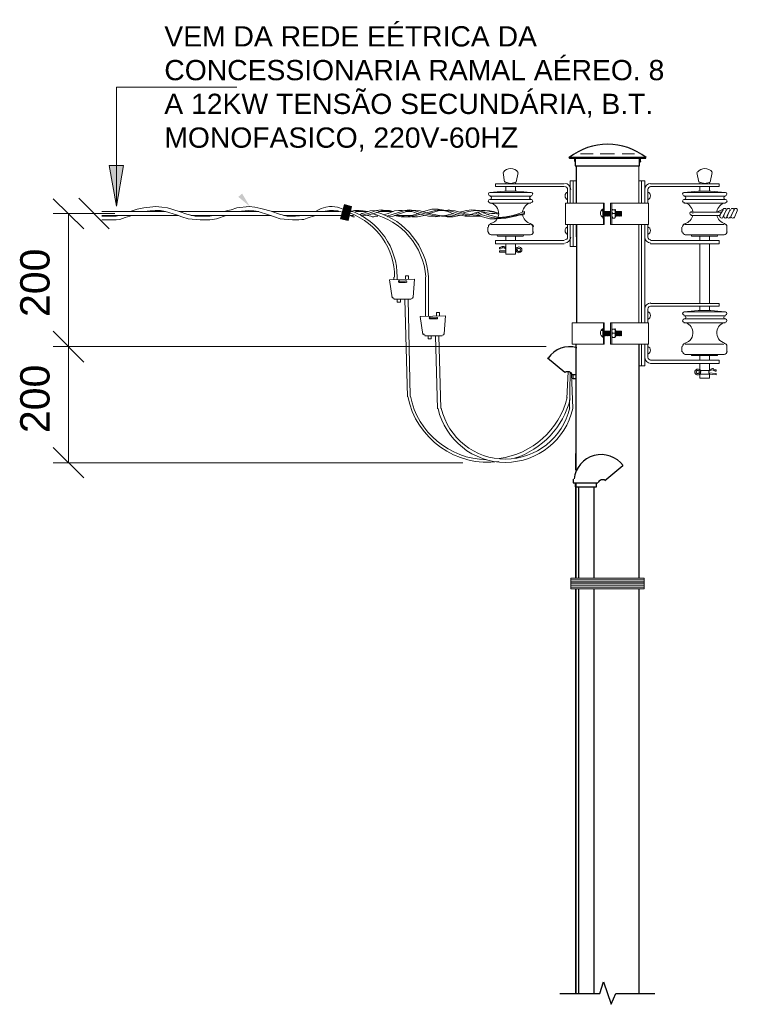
# Model space of a CAD drawing. Extents: x -98 to 248, y -55 to 13.
# Tile 66 of 117: x 162.084 to 162.881, y -15.499 to -14.405. Entities that reach past the tile are written whole.
import ezdxf

# ---------------------------------------------------------------- set-up
doc = ezdxf.new("R2010")
doc.units = 0
doc.header["$LTSCALE"] = 0.01
doc.layers.add('G-ANNO-TEXT', color=7, linetype='Continuous', lineweight=9)
doc.layers.add('PDF5_0', color=7, linetype='Continuous')
doc.layers.add('PDF5_COTAS_INDICAÇÕES', color=5, linetype='Continuous')
doc.styles.add('Arial_1', font='arial.ttf', dxfattribs={"height": 0.075})

msp = doc.modelspace()

# ---------------------------------------------------------------- hatches: boundary and pattern name
at = {"layer": 'G-ANNO-TEXT'}
msp.add_hatch(color=256, dxfattribs=at).paths.add_polyline_path([(162.1911, -14.6122), (162.199, -14.5672), (162.1832, -14.5672)])

# ---------------------------------------------------------------- linework, layer by layer
for p, q in [((162.1911, -14.4799), (162.325, -14.4799)), ((162.1911, -14.4799), (162.1911, -14.4799)), ((162.1911, -14.6122), (162.1911, -14.4799)), ((162.199, -14.5672), (162.1832, -14.5672)), ((162.1832, -14.5672), (162.1911, -14.6122)), ((162.1911, -14.6122), (162.199, -14.5672))]:
    msp.add_line(p, q, dxfattribs=at)
for points in [[(162.1551, -14.6376), (162.1208, -14.604)], [(162.183, -14.6376), (162.1494, -14.6033)], [(162.1723, -14.6205), (162.1208, -14.6205)], [(162.138, -14.8976), (162.138, -14.7683), (162.138, -14.6205)], [(162.1894, -14.6205), (162.1494, -14.6205)], [(162.6687, -14.7683), (162.1208, -14.7683), (162.4237, -14.7683)], [(162.1208, -14.8805), (162.1551, -14.914)], [(162.5758, -14.8976), (162.1208, -14.8976)]]:
    msp.add_lwpolyline(points, dxfattribs=at)
msp.add_lwpolyline([(162.1208, -14.7512), (162.1551, -14.7855)], close=True, dxfattribs=at)
at = {"layer": 'PDF5_0', "lineweight": 25}
for points in [[(162.7794, -14.559), (162.7794, -14.5583), (162.6937, -14.5583), (162.6944, -14.559)], [(162.7016, -15.0255), (162.7016, -14.9198)]]:
    msp.add_lwpolyline(points, close=True, dxfattribs=at)
for points in [[(162.7001, -14.5598), (162.7001, -14.5612), (162.7001, -14.5626)], [(162.7008, -14.559), (162.7008, -14.5676), (162.7723, -14.5676), (162.7723, -14.559), (162.773, -14.559)], [(162.7008, -14.559), (162.7008, -14.559)], [(162.773, -14.5598), (162.773, -14.5612), (162.773, -14.5626)], [(162.7008, -14.5612), (162.7001, -14.5612), (162.7008, -14.5612)], [(162.7008, -14.5633), (162.7008, -14.5633)], [(162.7023, -14.609), (162.7023, -14.5676)], [(162.773, -14.5633), (162.7723, -14.5633)], [(162.773, -14.5612), (162.773, -14.5612)], [(162.773, -14.5612), (162.773, -14.5612)], [(162.7023, -14.6462), (162.7023, -14.6326), (162.7023, -14.7419)], [(162.7016, -14.7655), (162.7016, -14.9055), (162.7016, -14.8869)], [(162.7716, -14.7655), (162.7716, -15.0255)], [(162.6894, -14.7969), (162.6701, -14.7812)], [(162.7016, -14.7998), (162.6973, -14.7998)], [(162.7016, -14.804), (162.6987, -14.804), (162.6987, -14.7998)], [(162.7337, -14.9169), (162.7537, -14.9005)], [(162.6987, -14.9155), (162.6987, -14.9198), (162.7258, -14.9198)], [(162.7008, -14.9198), (162.7008, -14.924), (162.7244, -14.924), (162.7244, -14.9198)], [(162.7023, -14.924), (162.7237, -14.924)], [(162.7044, -14.924), (162.7044, -15.0255)], [(162.7216, -14.924), (162.7216, -15.0255)], [(162.7016, -15.0383), (162.7016, -15.4869), (162.7016, -15.0376)], [(162.7044, -15.0376), (162.7044, -15.4869)], [(162.7216, -15.0376), (162.7216, -15.4869)], [(162.7716, -15.0376), (162.7716, -15.4869)], [(162.7716, -15.0383), (162.7716, -15.1862)], [(162.6837, -15.4869), (162.728, -15.4869), (162.7323, -15.474), (162.7408, -15.499), (162.7458, -15.4869), (162.7894, -15.4869)]]:
    msp.add_lwpolyline(points, dxfattribs=at)
at = {"layer": 'PDF5_0', "lineweight": 9}
for points in [[(162.7066, -14.554), (162.7208, -14.554)], [(162.7287, -14.554), (162.7444, -14.554)], [(162.753, -14.554), (162.7666, -14.554)], [(162.6208, -14.5748), (162.6223, -14.5855)], [(162.6373, -14.5748), (162.6351, -14.5855)], [(162.8358, -14.5748), (162.838, -14.5855)], [(162.853, -14.5748), (162.8508, -14.5855)], [(162.6887, -14.5905), (162.6123, -14.5905), (162.6123, -14.5876), (162.6887, -14.5876)], [(162.6237, -14.5876), (162.6237, -14.5862)], [(162.6237, -14.5955), (162.6237, -14.5905)], [(162.6344, -14.5876), (162.6344, -14.5862)], [(162.6344, -14.5955), (162.6344, -14.5905)], [(162.7023, -14.584), (162.6951, -14.584), (162.6951, -14.609)], [(162.6987, -14.584), (162.6987, -14.609)], [(162.7716, -14.584), (162.778, -14.584), (162.778, -14.609)], [(162.7744, -14.584), (162.7744, -14.609)], [(162.7844, -14.5905), (162.8608, -14.5905), (162.8608, -14.5876), (162.7844, -14.5876)], [(162.8394, -14.5876), (162.8394, -14.5862)], [(162.8394, -14.5955), (162.8394, -14.5905)], [(162.8501, -14.5876), (162.8501, -14.5862)], [(162.8501, -14.5955), (162.8501, -14.5905)], [(162.6516, -14.6012), (162.6058, -14.6012)], [(162.6516, -14.6048), (162.6058, -14.6048)], [(162.6923, -14.594), (162.6923, -14.609)], [(162.7816, -14.594), (162.7816, -14.609)], [(162.8216, -14.6012), (162.8673, -14.6012)], [(162.8216, -14.6048), (162.8673, -14.6048)], [(162.2066, -14.6183), (162.2144, -14.6155), (162.2216, -14.614), (162.2351, -14.6126), (162.2416, -14.6133), (162.248, -14.614), (162.2608, -14.6183)], [(162.3108, -14.6183), (162.3151, -14.6169), (162.3187, -14.6162), (162.3251, -14.614), (162.3387, -14.6126), (162.3451, -14.6133), (162.3516, -14.6148), (162.3644, -14.6183)], [(162.4123, -14.6183), (162.4158, -14.6162), (162.4187, -14.6148), (162.4237, -14.6133), (162.428, -14.6126), (162.4308, -14.6126), (162.4366, -14.6133), (162.443, -14.6155)], [(162.4444, -14.6148), (162.4516, -14.6155)], [(162.5358, -14.6198), (162.5458, -14.6169), (162.5508, -14.6162), (162.553, -14.6162), (162.5566, -14.6169), (162.5516, -14.6162), (162.5487, -14.6155), (162.5458, -14.6155), (162.5416, -14.6155), (162.5323, -14.6183)], [(162.6516, -14.609), (162.6058, -14.609)], [(162.8216, -14.609), (162.8673, -14.609)], [(162.8666, -14.6148), (162.858, -14.619)], [(162.2458, -14.6183), (162.1751, -14.6183)], [(162.2601, -14.6226), (162.1751, -14.6226), (162.1794, -14.6226)], [(162.1751, -14.6233), (162.1844, -14.6233), (162.188, -14.6233), (162.1908, -14.6233), (162.1944, -14.6226)], [(162.1751, -14.6276), (162.1844, -14.6276), (162.1894, -14.6276), (162.1908, -14.6276), (162.1951, -14.6269), (162.2008, -14.6248), (162.2087, -14.6226)], [(162.2216, -14.6183), (162.2287, -14.6176), (162.2344, -14.6169), (162.2401, -14.6169), (162.2458, -14.6183), (162.258, -14.6219), (162.2637, -14.624), (162.2708, -14.6262), (162.2844, -14.6276), (162.2908, -14.6276), (162.2951, -14.6276), (162.298, -14.6269), (162.3023, -14.6262), (162.313, -14.6226)], [(162.4123, -14.6226), (162.403, -14.6255), (162.3994, -14.6269), (162.3973, -14.6269), (162.3937, -14.6276), (162.3866, -14.6276), (162.373, -14.6262), (162.3666, -14.624), (162.3601, -14.6219), (162.3487, -14.6183), (162.2608, -14.6183), (162.2694, -14.6212), (162.2787, -14.6233), (162.288, -14.6233), (162.2923, -14.6233), (162.2951, -14.6233), (162.2987, -14.6226)], [(162.363, -14.6226), (162.2737, -14.6226)], [(162.3266, -14.6183), (162.338, -14.6169), (162.3437, -14.6176), (162.3494, -14.6183)], [(162.3687, -14.6183), (162.3637, -14.6183), (162.3723, -14.6212), (162.3808, -14.6233), (162.3901, -14.6233), (162.3994, -14.6226)], [(162.4387, -14.6183), (162.3658, -14.6183)], [(162.4408, -14.6226), (162.3766, -14.6226)], [(162.3773, -14.6226), (162.3773, -14.6226)], [(162.4208, -14.6183), (162.428, -14.6169), (162.4323, -14.6169), (162.4373, -14.6176), (162.4423, -14.619)], [(162.4423, -14.6176), (162.443, -14.6176)], [(162.4537, -14.6183), (162.4523, -14.6183), (162.4501, -14.619)], [(162.4558, -14.624), (162.4544, -14.624), (162.4537, -14.624), (162.4523, -14.6233), (162.4508, -14.6226), (162.4537, -14.6226), (162.4544, -14.6226)], [(162.4708, -14.6183), (162.4623, -14.6169), (162.4537, -14.6176)], [(162.4651, -14.6183), (162.4608, -14.6169), (162.4558, -14.6169)], [(162.4566, -14.6183), (162.4701, -14.6183)], [(162.4816, -14.6169), (162.473, -14.6176), (162.4644, -14.6205), (162.4637, -14.6205), (162.4616, -14.6219)], [(162.4901, -14.6169), (162.4851, -14.6162), (162.4801, -14.6169), (162.4708, -14.6205), (162.468, -14.6212), (162.4658, -14.6219), (162.4623, -14.6226)], [(162.4987, -14.6183), (162.4944, -14.6169), (162.493, -14.6169), (162.4901, -14.6169), (162.4858, -14.6176), (162.4773, -14.6205), (162.4716, -14.6219), (162.468, -14.6226), (162.463, -14.6233)], [(162.4816, -14.6233), (162.4787, -14.6233), (162.4773, -14.624), (162.4758, -14.624), (162.4751, -14.624), (162.4737, -14.6233), (162.4701, -14.6226)], [(162.4823, -14.6183), (162.498, -14.6183)], [(162.5551, -14.6226), (162.5458, -14.624), (162.538, -14.6233), (162.5258, -14.6205), (162.5173, -14.6176), (162.5087, -14.6169), (162.5044, -14.6169), (162.5001, -14.6176), (162.493, -14.6205), (162.488, -14.6219)], [(162.5658, -14.6205), (162.5566, -14.6226), (162.5487, -14.6233), (162.5423, -14.6226), (162.5323, -14.6205), (162.5216, -14.6169), (162.5166, -14.6162), (162.5116, -14.6169), (162.4916, -14.6233)], [(162.5158, -14.6176), (162.5044, -14.6212), (162.4987, -14.6233), (162.4923, -14.624)], [(162.5266, -14.6205), (162.5137, -14.624), (162.5073, -14.624), (162.5001, -14.6226)], [(162.5008, -14.6226), (162.5208, -14.6226)], [(162.5294, -14.6212), (162.518, -14.624), (162.5123, -14.624), (162.5066, -14.6226)], [(162.5123, -14.6183), (162.5194, -14.6183)], [(162.5501, -14.6226), (162.538, -14.6205), (162.5287, -14.6176), (162.5237, -14.6169), (162.5187, -14.6169)], [(162.5323, -14.6226), (162.533, -14.6226), (162.5258, -14.624), (162.5194, -14.624)], [(162.5323, -14.6183), (162.5323, -14.6183)], [(162.5958, -14.6233), (162.5908, -14.6233), (162.5866, -14.6233), (162.5801, -14.6226), (162.5751, -14.6212), (162.5708, -14.6205), (162.5644, -14.6183), (162.5573, -14.6169), (162.5487, -14.6176), (162.5387, -14.6205)], [(162.5687, -14.6219), (162.5658, -14.6226), (162.5623, -14.6233), (162.5566, -14.6233), (162.5487, -14.6226), (162.5523, -14.6233), (162.5551, -14.6233), (162.5587, -14.624), (162.5601, -14.624), (162.5616, -14.624), (162.5651, -14.624), (162.5723, -14.6226)], [(162.5944, -14.6226), (162.5873, -14.6219), (162.5823, -14.6212), (162.5794, -14.6212), (162.5773, -14.6205), (162.5673, -14.6176), (162.563, -14.6169), (162.5601, -14.6162), (162.5587, -14.6169), (162.5573, -14.6169), (162.5544, -14.6169), (162.5594, -14.6183), (162.5644, -14.6205), (162.5694, -14.6219), (162.5751, -14.6226), (162.5787, -14.6233), (162.5837, -14.6233), (162.5894, -14.6233), (162.5966, -14.6233)], [(162.5944, -14.6169), (162.5858, -14.6162), (162.5801, -14.6169), (162.5723, -14.619)], [(162.5987, -14.6198), (162.6066, -14.6183), (162.6108, -14.619), (162.6158, -14.6205), (162.6101, -14.6183), (162.6058, -14.6176), (162.6008, -14.6169), (162.5966, -14.6169), (162.588, -14.6176), (162.5823, -14.6183), (162.5766, -14.6198)], [(162.6008, -14.619), (162.5966, -14.6183), (162.5923, -14.619), (162.5837, -14.6219)], [(162.5894, -14.6198), (162.598, -14.624), (162.6058, -14.6262), (162.6144, -14.6262), (162.6237, -14.6255), (162.6344, -14.6233), (162.6401, -14.6219), (162.643, -14.6219), (162.6444, -14.6212), (162.6444, -14.6205), (162.623, -14.6248), (162.6144, -14.6255), (162.608, -14.6248), (162.5973, -14.6219), (162.5958, -14.6212), (162.5923, -14.619)], [(162.6437, -14.6198), (162.6444, -14.6198), (162.6444, -14.6183), (162.6423, -14.619), (162.6387, -14.6205), (162.6316, -14.6226), (162.6237, -14.624), (162.6158, -14.6248), (162.6044, -14.6219), (162.6008, -14.6205), (162.5951, -14.6183)], [(162.6101, -14.6205), (162.6101, -14.6205)], [(162.7294, -14.6176), (162.7308, -14.6176), (162.7308, -14.6169), (162.7301, -14.6169)], [(162.733, -14.6183), (162.7337, -14.6183), (162.7344, -14.6183), (162.7351, -14.6183), (162.7358, -14.6183), (162.7366, -14.6183), (162.7373, -14.6183), (162.738, -14.6183), (162.738, -14.6233)], [(162.7337, -14.6233), (162.7337, -14.6183), (162.733, -14.6212)], [(162.733, -14.6226), (162.7337, -14.6233), (162.7337, -14.6226), (162.7344, -14.6233), (162.7344, -14.6226), (162.7351, -14.6233), (162.7351, -14.6226), (162.7358, -14.6233), (162.7358, -14.6226), (162.7366, -14.6233), (162.7366, -14.6226), (162.7373, -14.6233), (162.7373, -14.6226), (162.738, -14.6233), (162.738, -14.6226), (162.7387, -14.6233), (162.7394, -14.6226), (162.7394, -14.6233), (162.7401, -14.6226), (162.7401, -14.6212)], [(162.7344, -14.6233), (162.7344, -14.6183), (162.7337, -14.6226)], [(162.7351, -14.6233), (162.7351, -14.6183), (162.7344, -14.6226)], [(162.7358, -14.6233), (162.7358, -14.6183), (162.7351, -14.6226)], [(162.7366, -14.6233), (162.7366, -14.6183), (162.7358, -14.6226)], [(162.7373, -14.6233), (162.7373, -14.6183), (162.7366, -14.6226)], [(162.7373, -14.6226), (162.738, -14.6183), (162.7387, -14.6183), (162.7394, -14.6183), (162.7401, -14.6183), (162.7394, -14.6233)], [(162.738, -14.6226), (162.7387, -14.6183)], [(162.7387, -14.6233), (162.7394, -14.6183), (162.7394, -14.6226)], [(162.7416, -14.6205), (162.7444, -14.6205)], [(162.7458, -14.6226), (162.7458, -14.6183), (162.7451, -14.6233), (162.7458, -14.6226), (162.7458, -14.6233), (162.7466, -14.6226), (162.7466, -14.6233), (162.7473, -14.6226), (162.7473, -14.6233)], [(162.7458, -14.6233), (162.7466, -14.6183), (162.7466, -14.6226)], [(162.7466, -14.6233), (162.7473, -14.6183), (162.7473, -14.6226)], [(162.748, -14.6233), (162.7487, -14.6183), (162.7487, -14.6226)], [(162.7487, -14.6233), (162.7494, -14.6183)], [(162.7501, -14.6233), (162.7501, -14.6183), (162.7494, -14.6226)], [(162.7508, -14.6233), (162.7508, -14.6183), (162.7501, -14.6226)], [(162.7508, -14.6226), (162.7516, -14.6183), (162.7516, -14.6233)], [(162.7516, -14.6226), (162.7523, -14.619)], [(162.8294, -14.619), (162.8637, -14.619)], [(162.8294, -14.6226), (162.8616, -14.6226)], [(162.8608, -14.6233), (162.8651, -14.6162)], [(162.8644, -14.6255), (162.868, -14.6176)], [(162.8651, -14.6233), (162.8687, -14.6162)], [(162.8687, -14.6255), (162.8723, -14.6176)], [(162.8694, -14.6233), (162.873, -14.6162)], [(162.873, -14.6255), (162.8766, -14.6176)], [(162.8737, -14.6233), (162.8773, -14.6162)], [(162.8773, -14.6255), (162.8808, -14.6176)], [(162.6037, -14.6412), (162.6037, -14.6355)], [(162.6508, -14.6326), (162.6073, -14.6326)], [(162.6923, -14.6326), (162.6923, -14.6469)], [(162.6951, -14.6326), (162.6951, -14.6569), (162.7023, -14.6569)], [(162.6987, -14.6326), (162.6987, -14.6569)], [(162.7744, -14.6326), (162.7744, -14.7419)], [(162.778, -14.6326), (162.778, -14.7419)], [(162.7816, -14.6326), (162.7816, -14.6469)], [(162.8194, -14.6412), (162.8194, -14.6355)], [(162.823, -14.6326), (162.8658, -14.6326)], [(162.8694, -14.6412), (162.8694, -14.6355)], [(162.6508, -14.644), (162.6073, -14.644)], [(162.6437, -14.644), (162.643, -14.6455), (162.6144, -14.6455), (162.6137, -14.644)], [(162.6237, -14.6505), (162.6237, -14.6455)], [(162.6344, -14.6505), (162.6344, -14.6455)], [(162.823, -14.644), (162.8658, -14.644)], [(162.8301, -14.644), (162.8301, -14.6455), (162.8587, -14.6455), (162.8594, -14.644)], [(162.8394, -14.6505), (162.8394, -14.6455)], [(162.8501, -14.6505), (162.8501, -14.6455)], [(162.6887, -14.6505), (162.6123, -14.6505), (162.6123, -14.654), (162.6887, -14.654)], [(162.6237, -14.6619), (162.6166, -14.6619), (162.6166, -14.6633), (162.6237, -14.6633), (162.6237, -14.6583)], [(162.618, -14.6583), (162.6166, -14.6583), (162.6166, -14.6598), (162.618, -14.6598)], [(162.6237, -14.654), (162.6237, -14.6583), (162.623, -14.6583)], [(162.6344, -14.654), (162.6344, -14.6583), (162.6344, -14.6633), (162.6344, -14.6655), (162.6237, -14.6655), (162.6237, -14.6633)], [(162.7844, -14.6505), (162.8608, -14.6505), (162.8608, -14.654), (162.7844, -14.654)], [(162.8394, -14.7205), (162.8394, -14.654)], [(162.8501, -14.7205), (162.8501, -14.654)], [(162.6237, -14.6598), (162.623, -14.6598)], [(162.6344, -14.6605), (162.6344, -14.6605)], [(162.6344, -14.6612), (162.6344, -14.6612)], [(162.4994, -14.694), (162.4994, -14.6912)], [(162.5344, -14.7348), (162.5344, -14.6912)], [(162.538, -14.7348), (162.538, -14.6912)], [(162.5144, -14.824), (162.5116, -14.7155)], [(162.5173, -14.8233), (162.5151, -14.7155)], [(162.7844, -14.7205), (162.8608, -14.7205), (162.8608, -14.7233), (162.7844, -14.7233)], [(162.8394, -14.7283), (162.8394, -14.7233)], [(162.8501, -14.7283), (162.8501, -14.7233)], [(162.7816, -14.7269), (162.7816, -14.7419)], [(162.8216, -14.734), (162.8673, -14.734)], [(162.8216, -14.7376), (162.8673, -14.7376)], [(162.8216, -14.7419), (162.8673, -14.7419)], [(162.548, -14.8376), (162.5458, -14.7562)], [(162.5516, -14.8369), (162.5494, -14.7562)], [(162.7294, -14.7505), (162.7308, -14.7505), (162.7308, -14.7498), (162.7301, -14.7498)], [(162.733, -14.7512), (162.7337, -14.7512), (162.7344, -14.7512), (162.7351, -14.7512), (162.7358, -14.7512), (162.7366, -14.7512), (162.7373, -14.7512), (162.738, -14.7512), (162.7387, -14.7512), (162.7394, -14.7512), (162.7401, -14.7512), (162.7394, -14.7562)], [(162.7337, -14.7562), (162.7337, -14.7512), (162.733, -14.754)], [(162.733, -14.7562), (162.7337, -14.7562), (162.7337, -14.7555), (162.7344, -14.7562), (162.7344, -14.7555), (162.7351, -14.7562), (162.7351, -14.7555), (162.7358, -14.7562), (162.7358, -14.7555), (162.7366, -14.7562), (162.7366, -14.7555), (162.7373, -14.7562), (162.7373, -14.7555), (162.738, -14.7562), (162.738, -14.7555), (162.7387, -14.7562), (162.7394, -14.7555), (162.7394, -14.7562), (162.7401, -14.7555), (162.7401, -14.7562)], [(162.7344, -14.7562), (162.7344, -14.7512), (162.7337, -14.7555)], [(162.7351, -14.7562), (162.7351, -14.7512), (162.7344, -14.7555)], [(162.7358, -14.7562), (162.7358, -14.7512), (162.7351, -14.7555)], [(162.7366, -14.7562), (162.7366, -14.7512), (162.7358, -14.7555)], [(162.7373, -14.7562), (162.7373, -14.7512), (162.7366, -14.7555)], [(162.7373, -14.7555), (162.738, -14.7512), (162.738, -14.7562)], [(162.738, -14.7512), (162.738, -14.7512)], [(162.738, -14.7555), (162.7387, -14.7512)], [(162.7387, -14.7562), (162.7394, -14.7512), (162.7394, -14.7555)], [(162.7401, -14.754), (162.7401, -14.7555)], [(162.7416, -14.7533), (162.7444, -14.7533)], [(162.7458, -14.7555), (162.7458, -14.7512), (162.7451, -14.7562), (162.7458, -14.7555), (162.7458, -14.7562), (162.7466, -14.7555), (162.7466, -14.7562), (162.7473, -14.7555), (162.7473, -14.7562)], [(162.7458, -14.7562), (162.7466, -14.7512), (162.7466, -14.7555)], [(162.7466, -14.7562), (162.7473, -14.7512), (162.7473, -14.7555)], [(162.748, -14.7562), (162.7487, -14.7512), (162.7487, -14.7555)], [(162.7487, -14.7562), (162.7494, -14.7512)], [(162.7501, -14.7562), (162.7501, -14.7512), (162.7494, -14.7555)], [(162.7508, -14.7562), (162.7508, -14.7512), (162.7501, -14.7555)], [(162.7508, -14.7555), (162.7516, -14.7512), (162.7516, -14.7562)], [(162.7516, -14.7555), (162.7523, -14.7519)], [(162.778, -14.7655), (162.778, -14.7898), (162.7716, -14.7898)], [(162.7744, -14.7655), (162.7744, -14.7898)], [(162.7816, -14.7655), (162.7816, -14.7805)], [(162.8194, -14.774), (162.8194, -14.7683)], [(162.823, -14.7655), (162.8658, -14.7655)], [(162.8694, -14.774), (162.8694, -14.7683)], [(162.823, -14.7769), (162.8658, -14.7769)], [(162.8301, -14.7769), (162.8301, -14.7783), (162.8587, -14.7783), (162.8594, -14.7769)], [(162.8394, -14.7833), (162.8394, -14.7783)], [(162.8501, -14.7833), (162.8501, -14.7783)], [(162.7844, -14.7869), (162.8608, -14.7869), (162.8608, -14.7833), (162.7844, -14.7833)], [(162.8394, -14.7869), (162.8394, -14.7948), (162.8501, -14.7948)], [(162.8501, -14.7869), (162.8501, -14.7948), (162.8501, -14.794)], [(162.6916, -14.8255), (162.693, -14.7962)], [(162.6944, -14.8369), (162.6951, -14.7969)], [(162.698, -14.8369), (162.6966, -14.7983)], [(162.8401, -14.7962), (162.8401, -14.7962)], [(162.8401, -14.7969), (162.8401, -14.7969)], [(162.8487, -14.7955), (162.8501, -14.7955)], [(162.8487, -14.7976), (162.8573, -14.7983), (162.8573, -14.7998), (162.8494, -14.799)], [(162.8558, -14.7955), (162.8573, -14.7955), (162.8573, -14.794), (162.8551, -14.794)], [(162.7773, -15.0276), (162.6958, -15.0276)], [(162.7773, -15.0298), (162.6958, -15.0298)], [(162.7773, -15.0312), (162.6958, -15.0312)], [(162.7773, -15.0333), (162.6958, -15.0333)], [(162.7773, -15.0355), (162.6958, -15.0355)]]:
    msp.add_lwpolyline(points, dxfattribs=at)
at = {"layer": 'PDF5_0', "lineweight": 18}
for points in [[(162.7716, -14.5676), (162.7716, -14.609)], [(162.7401, -14.7655), (162.7823, -14.7655)]]:
    msp.add_lwpolyline(points, dxfattribs=at)
at = {"layer": 'PDF5_0', "lineweight": 9}
for points in [[(162.6062, -14.6012, -0.999999), (162.6062, -14.6048, 0.999999), (162.6061, -14.6085, -0.383927), (162.6158, -14.6212), (162.6116, -14.6205), (162.608, -14.6205), (162.6023, -14.6212)], [(162.6519, -14.6012, 0.999999), (162.6519, -14.6048, -0.999999), (162.6519, -14.6083, 0.32924), (162.6424, -14.6187)], [(162.8314, -14.6183, 0.320627), (162.8219, -14.6083, -0.999999), (162.8219, -14.6048, 0.999999), (162.8219, -14.6012)], [(162.8676, -14.6012, 0.999999), (162.8676, -14.6048, -0.999999), (162.8677, -14.6085, 0.320627), (162.8581, -14.6183)], [(162.7451, -14.6155, -0.288696), (162.7451, -14.6205), (162.7451, -14.6183), (162.7458, -14.6183), (162.7466, -14.6183), (162.7473, -14.6183), (162.748, -14.6183), (162.7487, -14.6183), (162.7494, -14.6183), (162.7501, -14.6183), (162.7508, -14.6183), (162.7516, -14.6183), (162.7523, -14.6183), (162.7523, -14.6233), (162.7516, -14.6226), (162.7516, -14.6233), (162.7508, -14.6226), (162.7508, -14.6233), (162.7501, -14.6226), (162.7501, -14.6233), (162.7494, -14.6226), (162.7487, -14.6233), (162.7487, -14.6226), (162.748, -14.6233), (162.748, -14.6226), (162.7473, -14.6233), (162.748, -14.6183), (162.748, -14.6226)], [(162.503, -14.6933), (162.503, -14.6911, 0.314163), (162.4523, -14.6176), (162.4508, -14.6183)], [(162.6537, -14.6412), (162.6537, -14.6355, 0.377396), (162.6512, -14.632, -0.414185), (162.6544, -14.6351)], [(162.8233, -14.6319, 0.414213), (162.8201, -14.6351, -0.350012), (162.8226, -14.632)], [(162.8669, -14.632, -0.350012), (162.8694, -14.6351, 0.414185), (162.8662, -14.6319)], [(162.6212, -14.6586, 0.365583), (162.6199, -14.6585, -0.177073), (162.6182, -14.659)], [(162.6222, -14.6576, 0.365585), (162.619, -14.6574, -0.177074), (162.6183, -14.6576)], [(162.6368, -14.6615, 0.258348), (162.6346, -14.6605, 0.258371), (162.6368, -14.6594)], [(162.8315, -14.7515, 0.327566), (162.8219, -14.7414, -0.999999), (162.8219, -14.7376, 0.999999), (162.8219, -14.734)], [(162.8676, -14.734, 0.999999), (162.8676, -14.7376, -0.999999), (162.8676, -14.7412, 0.327567), (162.8581, -14.7515)], [(162.7423, -14.7484, 0.288696), (162.7423, -14.7534, 0.288696), (162.7423, -14.7583)], [(162.7451, -14.7583, 0.288696), (162.7451, -14.7533), (162.7451, -14.7512), (162.7458, -14.7512), (162.7466, -14.7512), (162.7473, -14.7512), (162.748, -14.7512), (162.7487, -14.7512), (162.7494, -14.7512), (162.7501, -14.7512), (162.7508, -14.7512), (162.7516, -14.7512), (162.7523, -14.7512), (162.7523, -14.7562), (162.7516, -14.7555), (162.7516, -14.7562), (162.7508, -14.7555), (162.7508, -14.7562), (162.7501, -14.7555), (162.7501, -14.7562), (162.7494, -14.7555), (162.7487, -14.7562), (162.7487, -14.7555), (162.748, -14.7562), (162.748, -14.7555), (162.7473, -14.7562), (162.748, -14.7512), (162.748, -14.7555)], [(162.8233, -14.7648, 0.414213), (162.8201, -14.768, -0.350012), (162.8226, -14.7648)], [(162.8662, -14.7648, -0.414185), (162.8694, -14.768, 0.350012), (162.8669, -14.7648)], [(162.8385, -14.7952, 0.258371), (162.8407, -14.7962, 0.258347), (162.8385, -14.7972)], [(162.8557, -14.7948, -0.177073), (162.854, -14.7943, 0.365587), (162.8526, -14.7943)]]:
    msp.add_lwpolyline(points, format="xyb", dxfattribs=at)
for points in [[(162.6223, -14.5955), (162.6358, -14.5955), (162.6516, -14.5969), (162.6058, -14.5969)], [(162.8516, -14.5955), (162.8373, -14.5955), (162.8216, -14.5969), (162.8673, -14.5969)], [(162.4444, -14.6105), (162.4401, -14.6262), (162.4487, -14.6283), (162.4523, -14.6126)], [(162.7323, -14.6255), (162.7323, -14.6162), (162.7316, -14.6162), (162.7316, -14.6255)], [(162.7416, -14.6169), (162.7416, -14.6248), (162.7416, -14.6255), (162.7444, -14.6255), (162.7451, -14.6248), (162.7451, -14.6169), (162.7444, -14.6162), (162.7416, -14.6162)], [(162.8673, -14.7298), (162.8516, -14.7283), (162.8373, -14.7283), (162.8216, -14.7298)], [(162.7323, -14.7583), (162.7323, -14.749), (162.7316, -14.749), (162.7316, -14.7583)], [(162.7416, -14.7498), (162.7416, -14.7576), (162.7416, -14.7583), (162.7444, -14.7583), (162.7451, -14.7576), (162.7451, -14.7498), (162.7444, -14.749), (162.7416, -14.749)], [(162.8501, -14.799), (162.8501, -14.8033), (162.8394, -14.8033), (162.8394, -14.799)], [(162.6958, -15.0255), (162.6958, -15.0376), (162.7773, -15.0376), (162.7773, -15.0255)]]:
    msp.add_lwpolyline(points, close=True, dxfattribs=at)
at = {"layer": 'PDF5_0', "lineweight": 13}
for points in [[(162.7023, -14.5948), (162.7023, -14.609)], [(162.7323, -14.609), (162.7323, -14.6326)], [(162.7416, -14.609), (162.7416, -14.6326)], [(162.7716, -14.6326), (162.7716, -14.7419)], [(162.5158, -14.6933), (162.5158, -14.6898), (162.5123, -14.6898), (162.5123, -14.6933)], [(162.5044, -14.6962), (162.5044, -14.6962)], [(162.5123, -14.6955), (162.5051, -14.6955)], [(162.5051, -14.6969), (162.5123, -14.6969)], [(162.513, -14.6962), (162.513, -14.6962)], [(162.5187, -14.7155), (162.4994, -14.7155)], [(162.5066, -14.7155), (162.5066, -14.719), (162.503, -14.719), (162.503, -14.7155)], [(162.5466, -14.734), (162.5466, -14.7305), (162.5501, -14.7305), (162.5501, -14.734)], [(162.5387, -14.7369), (162.5387, -14.7369)], [(162.5466, -14.7362), (162.5394, -14.7362)], [(162.5394, -14.7376), (162.5466, -14.7376)], [(162.5473, -14.7369), (162.5473, -14.7369)], [(162.7323, -14.7419), (162.7323, -14.7655)], [(162.7401, -14.7655), (162.7401, -14.7419), (162.7823, -14.7419), (162.7823, -14.7655)], [(162.7416, -14.7419), (162.7416, -14.7655)], [(162.553, -14.7562), (162.5337, -14.7562)], [(162.5408, -14.7562), (162.5408, -14.7598), (162.5373, -14.7598), (162.5373, -14.7562)], [(162.7716, -14.7655), (162.7716, -14.7898), (162.7716, -14.7726)]]:
    msp.add_lwpolyline(points, dxfattribs=at)
for points in [[(162.6901, -14.6326), (162.733, -14.6326), (162.733, -14.609), (162.6901, -14.609)], [(162.7401, -14.6326), (162.7401, -14.609), (162.7823, -14.609), (162.7823, -14.6326)], [(162.733, -14.7655), (162.733, -14.7419), (162.6973, -14.7419), (162.6973, -14.7655)]]:
    msp.add_lwpolyline(points, close=True, dxfattribs=at)
for points in [[(162.5191, -14.7148, 0.382606), (162.5208, -14.7133), (162.5223, -14.6933), (162.4944, -14.694), (162.4973, -14.714)], [(162.5055, -14.6948, 0.414216), (162.5044, -14.6959, 0.414216), (162.5055, -14.6969)], [(162.5126, -14.6969, 0.414216), (162.5137, -14.6958, 0.414187), (162.5126, -14.6948)], [(162.5534, -14.7555, 0.382606), (162.5551, -14.754), (162.5566, -14.734), (162.5287, -14.7348), (162.5316, -14.7548)], [(162.5398, -14.7355, 0.414216), (162.5387, -14.7366, 0.414216), (162.5398, -14.7376)], [(162.5469, -14.7376, 0.414216), (162.548, -14.7365, 0.414187), (162.5469, -14.7355)]]:
    msp.add_lwpolyline(points, format="xyb", dxfattribs=at)
at = {"layer": 'PDF5_0', "lineweight": 25}
for centre, radius, start, end in [((162.7369, -14.6123), 0.0689, 51.6907, 128.3148), ((162.7012, -14.5594), 0.000357, 90.0003, 179.9997), ((162.7733, -14.5594), 0.000357, 0.0063, 89.9994), ((162.7012, -14.5623), 0.000357, 180.0003, 269.9997), ((162.7733, -14.5623), 0.000357, 270.0003, 359.9997), ((162.6948, -14.7973), 0.0289, 74.3774, 146.1291), ((162.6926, -14.8015), 0.00536, 22.0165, 121.6351), ((162.7298, -14.9187), 0.0304, 36.925, 173.5016), ((162.7312, -14.9215), 0.00536, 58.3703, 157.989)]:
    msp.add_arc(centre, radius, start, end, dxfattribs=at)
at = {"layer": 'PDF5_0', "lineweight": 9}
for centre, radius, start, end in [((162.6291, -14.5808), 0.0104, 38.595, 141.4106), ((162.8448, -14.5808), 0.0104, 38.595, 141.4106), ((162.6291, -14.5751), 0.0118, 238.3923, 301.6077), ((162.6891, -14.5937), 0.00679, 0.0055, 90), ((162.6891, -14.5937), 0.00321, 0.0056, 89.9999), ((162.7848, -14.5937), 0.00679, 90, 180), ((162.7848, -14.5937), 0.00321, 90, 180), ((162.8448, -14.5751), 0.0118, 238.3923, 301.6077), ((162.6062, -14.5987), 0.00179, 90.0001, 269.9999), ((162.6519, -14.5987), 0.00179, 270.0001, 89.9999), ((162.6941, -14.6008), 0.00464, 112.6208, 247.3792), ((162.7798, -14.6008), 0.00464, 292.6208, 67.3792), ((162.8219, -14.5987), 0.00179, 90.0001, 269.9999), ((162.8676, -14.5987), 0.00179, 270.0001, 89.9999), ((162.7341, -14.6201), 0.00536, 113.9888, 246.0112), ((162.7462, -14.618), 0.00464, 147.7936, 212.2064), ((162.8669, -14.6165), 0.00179, 333.435, 153.4351), ((162.8712, -14.6165), 0.00179, 333.435, 153.4351), ((162.8755, -14.6165), 0.00179, 333.435, 153.4351), ((162.8791, -14.6165), 0.00179, 333.435, 153.4351), ((162.4248, -14.6908), 0.0754, 359.7748, 69.5654), ((162.4569, -14.6965), 0.0782, 4.2023, 76.6736), ((162.4569, -14.6965), 0.0811, 4.1089, 73.2678), ((162.6041, -14.6201), 0.0118, 283.1287, 329.6558), ((162.6041, -14.6201), 0.0118, 340.8565, 355.8087), ((162.6541, -14.6201), 0.0118, 186.1633, 256.8713), ((162.7462, -14.6223), 0.00464, 147.7936, 212.2064), ((162.7412, -14.6223), 0.00464, 327.7936, 32.2064), ((162.8198, -14.6201), 0.0118, 283.1287, 350.4529), ((162.8298, -14.6201), 0.00179, 90.0001, 269.9999), ((162.8298, -14.6201), 0.00175, 359.0051, 0.0066), ((162.8199, -14.6201), 0.0117, 359.4436, 359.5991), ((162.8698, -14.6201), 0.0118, 189.5471, 256.8713), ((162.8633, -14.6237), 0.00179, 153.435, 333.4351), ((162.8676, -14.6237), 0.00179, 153.435, 333.4351), ((162.8712, -14.6237), 0.00179, 153.435, 333.4351), ((162.8755, -14.6237), 0.00179, 153.435, 333.4351), ((162.6076, -14.6351), 0.00321, 90, 180), ((162.6076, -14.6351), 0.00321, 103.0683, 185.7074), ((162.6941, -14.6394), 0.00464, 112.6208, 247.3792), ((162.7798, -14.6394), 0.00464, 292.6208, 67.3792), ((162.6076, -14.6408), 0.00321, 180, 270), ((162.6512, -14.6408), 0.00321, 270, 360), ((162.6891, -14.6465), 0.00679, 270, 0), ((162.6891, -14.6465), 0.00321, 270, 360), ((162.7848, -14.6465), 0.00679, 180, 270), ((162.7848, -14.6465), 0.00321, 180, 270), ((162.8233, -14.6408), 0.00321, 180, 270), ((162.8662, -14.6408), 0.00321, 270, 360), ((162.6233, -14.6565), 0.0025, 225.9997, 266.1657), ((162.6233, -14.6565), 0.00107, 226.0001, 266.1663), ((162.6348, -14.658), 0.00107, 244.4068, 324.1136), ((162.6383, -14.6608), 0.00321, 215.8869, 144.1131), ((162.6383, -14.6608), 0.00179, 215.8869, 144.1131), ((162.6348, -14.663), 0.00107, 35.8925, 115.5929), ((162.7848, -14.7265), 0.00679, 90, 180), ((162.7848, -14.7265), 0.00321, 90, 180), ((162.7798, -14.7337), 0.00464, 292.6208, 67.3792), ((162.8219, -14.7315), 0.00179, 90.0001, 269.9999), ((162.8676, -14.7315), 0.00179, 270.0001, 89.9999), ((162.7341, -14.753), 0.00536, 113.9888, 246.0112), ((162.7412, -14.7508), 0.00464, 327.7936, 32.2064), ((162.8198, -14.753), 0.0118, 283.1287, 7.2784), ((162.8698, -14.753), 0.0118, 172.7271, 256.8713), ((162.7798, -14.7723), 0.00464, 292.6208, 67.3792), ((162.8233, -14.7737), 0.00321, 180, 270), ((162.8662, -14.7737), 0.00321, 270, 360), ((162.7848, -14.7801), 0.00679, 180, 270), ((162.7848, -14.7801), 0.00321, 180, 270), ((162.8369, -14.7965), 0.00321, 35.8924, 324.1132), ((162.8369, -14.7965), 0.00179, 35.8925, 324.113), ((162.8376, -14.7965), 0.0025, 304.3928, 55.6072), ((162.8405, -14.7937), 0.00107, 215.8868, 261.7049), ((162.8405, -14.7987), 0.00107, 95.4594, 144.1138), ((162.8519, -14.7965), 0.0025, 124.3928, 235.6072), ((162.8505, -14.7923), 0.00179, 273.834, 314.0003), ((162.8505, -14.7923), 0.0025, 273.8343, 314.0003), ((162.8533, -14.7951), 0.0025, 53.6738, 134.0002), ((162.8555, -14.7923), 0.00179, 233.6682, 273.8345), ((162.6041, -14.8058), 0.0882, 191.5082, 268.8025), ((162.6041, -14.8058), 0.0911, 191.3159, 277.5366), ((162.6048, -14.8037), 0.0896, 277.3169, 346.3825), ((162.6048, -14.8037), 0.0932, 287.9077, 345.91), ((162.6233, -14.8201), 0.0768, 192.8925, 347.2284), ((162.6233, -14.8201), 0.0732, 193.1506, 347.0911)]:
    msp.add_arc(centre, radius, start, end, dxfattribs=at)
at = {"layer": 'PDF5_0', "lineweight": 13}
for centre in [(162.4998, -14.713), (162.5341, -14.7537)]:
    msp.add_arc(centre, 0.00179, 187.251, 270.9997, dxfattribs=at)
at = {"layer": 'PDF5_0', "transparency": 33554559}
for points in [[(162.4437, -14.6126), (162.4401, -14.6262), (162.4487, -14.6262)], [(162.4444, -14.6105), (162.4437, -14.6126), (162.4523, -14.6126)], [(162.4437, -14.6126), (162.4523, -14.6126), (162.4487, -14.6262)], [(162.4401, -14.6262), (162.4487, -14.6262), (162.4487, -14.6283)]]:
    msp.add_solid(points, dxfattribs=at)
at = {"layer": 'PDF5_COTAS_INDICAÇÕES', "transparency": 33554559}
msp.add_solid([(162.3308, -14.5983), (162.3394, -14.6126), (162.3266, -14.6019)], dxfattribs=at)

# ---------------------------------------------------------------- texts
at = {"layer": 'G-ANNO-TEXT', "insert": (162.2444, -14.4123), "char_height": 0.0225, "width": 0.566392, "attachment_point": 1, "style": 'Arial_1'}
msp.add_mtext('\\pxql;VEM DA REDE EÉTRICA DA \\PCONCESSIONARIA RAMAL AÉREO. 8 A 12KW TENSÃO SECUNDÁRIA, B.T. MONOFASICO, 220V-60HZ ', dxfattribs=at)
at = {"layer": 'G-ANNO-TEXT', "char_height": 0.03264, "width": 0.821615, "attachment_point": 3, "rotation": 90, "style": 'Arial_1'}
for insert in [(162.0843, -13.9138), (162.0843, -14.0428)]:
    msp.add_mtext('\\pxql;200', dxfattribs=dict(at, insert=insert))

doc.saveas('drawing.dxf')
